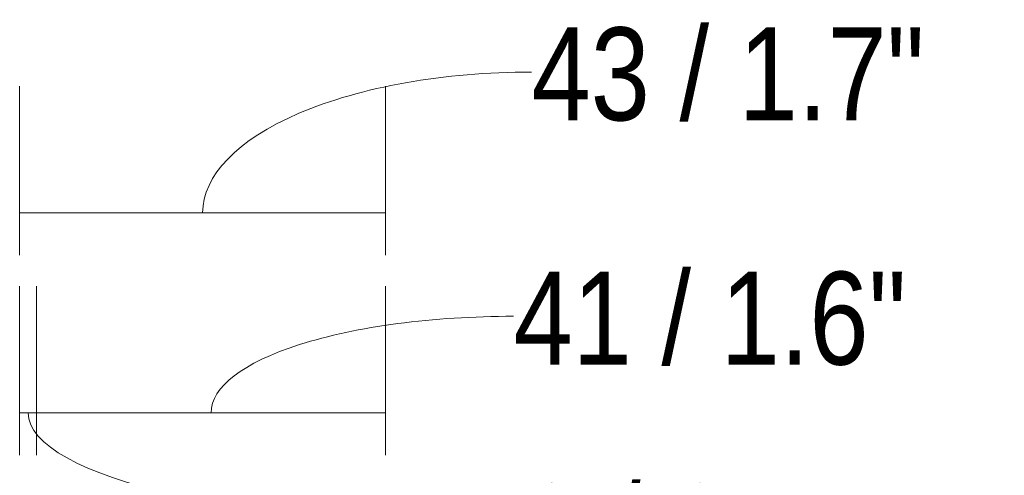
# Model space of a CAD drawing. Header units: millimetres. Extents: x -6861 to -4784, y 84 to 6892.
# Tile 187 of 200: x -5084 to -4967, y 468 to 522. Entities that reach past the tile are written whole.
import ezdxf

# ---------------------------------------------------------------- set-up
doc = ezdxf.new("R2010")
doc.units = ezdxf.units.MM
doc.linetypes.add('Dash', pattern=[6, 3, -3])
doc.layers.add('A-ANNO-DIMS', color=7, linetype='Dash', lineweight=9, true_color=0xd2d2d2)
doc.layers.add('A-ANNO-DIMS-5', color=7, linetype='Continuous', lineweight=9)
doc.styles.add('Arial Narrow', font='ARIALN.TTF', dxfattribs={"height": 11})
doc.dimstyles.new('FARO_-_2_2mm_Arial_Narrow_mm_Inch_Left_1', dxfattribs={"dimscale": 304.8, "dimtxt": 11.257741, "dimasz": 0, "dimexe": 0.049213, "dimexo": 0.0625, "dimgap": 0.008202, "dimtad": 1, "dimdec": 0, "dimzin": 0, "dimdsep": 46, "dimtxsty": 'Arial Narrow', "dimblk1": 'NONE', "dimblk2": 'NONE', "dimsah": 1, "dimcen": 0.09, "dimadec": 0, "dimazin": 0, "dimtfac": 1, "dimtdec": 4, "dimtix": 1, "dimtmove": 1, "dimatfit": 3, "dimfxl": 0.016404, "dimfxlon": 1, "dimtvp": 1, "dimtolj": 1, "dimtzin": 0, "dimarcsym": 2})
doc.dimstyles.new('FARO_-_2_2mm_Arial_Narrow_mm_Inch_Right_1', dxfattribs={"dimscale": 304.8, "dimtxt": 11.257741, "dimasz": 0, "dimexe": 0.049213, "dimexo": 0.0625, "dimgap": 0.008202, "dimtad": 1, "dimdec": 0, "dimzin": 0, "dimdsep": 46, "dimtxsty": 'Arial Narrow', "dimblk1": 'NONE', "dimblk2": 'NONE', "dimsah": 1, "dimcen": 0.09, "dimadec": 0, "dimazin": 0, "dimtfac": 1, "dimtdec": 4, "dimtix": 1, "dimtmove": 1, "dimatfit": 3, "dimfxl": 0.016404, "dimfxlon": 1, "dimtvp": 1, "dimtolj": 1, "dimtzin": 0, "dimarcsym": 2})

# ---------------------------------------------------------------- blocks, each defined once
blk = doc.blocks.new('DIMBLOCK19-Lateral_PDF')
at = {"layer": 'A-ANNO-DIMS-5', "color": 251, "true_color": 0x5b5b5b, "transparency": 16777216}
for p, q in [((-5081.66, 470.08), (-5081.66, 490.08)), ((-5040.35, 470.08), (-5040.35, 490.08)), ((-5040.35, 475.08), (-5081.66, 475.08)), ((-5081.66, 475.08), (-5081.66, 470.08)), ((-5040.35, 475.08), (-5040.35, 470.08))]:
    blk.add_line(p, q, dxfattribs=at)
blk.add_ellipse((-5025.22, 475.08), major_axis=(35.78, 0), ratio=0.31958, start_param=1.570796, end_param=3.141593, dxfattribs=at)
at = {"layer": 'A-ANNO-DIMS-5', "color": 0, "transparency": 16777216, "insert": (-5025.22, 491.79), "char_height": 11, "width": 55.9671, "attachment_point": 1, "line_spacing_factor": 0.974696, "style": 'Arial Narrow'}
blk.add_mtext('41 / 1.6"', dxfattribs=at)
blk = doc.blocks.new('_None')
blk = doc.blocks.new('DIMBLOCK20-Lateral_PDF')
at = {"layer": 'A-ANNO-DIMS-5', "color": 251, "true_color": 0x5b5b5b, "transparency": 16777216}
for p, q in [((-5083.66, 470.08), (-5083.66, 490.08)), ((-5081.66, 470.08), (-5081.66, 490.08)), ((-5081.66, 475.08), (-5083.66, 475.08)), ((-5083.66, 475.08), (-5083.66, 470.08)), ((-5081.66, 475.08), (-5081.66, 470.08))]:
    blk.add_line(p, q, dxfattribs=at)
blk.add_ellipse((-5024.18, 475.08), major_axis=(58.47, 0), ratio=0.234808, start_param=3.141593, end_param=4.712389, dxfattribs=at)
at = {"layer": 'A-ANNO-DIMS-5', "color": 0, "transparency": 16777216, "insert": (-5024.18, 466.63), "char_height": 11, "width": 47.6042, "attachment_point": 1, "line_spacing_factor": 0.974696, "style": 'Arial Narrow'}
blk.add_mtext('2 / 0.1"', dxfattribs=at)
blk = doc.blocks.new('DIMBLOCK21-Lateral_PDF')
at = {"layer": 'A-ANNO-DIMS-5', "color": 251, "true_color": 0x5b5b5b, "transparency": 16777216}
for p, q in [((-5083.66, 493.75), (-5083.66, 513.75)), ((-5040.35, 493.75), (-5040.35, 513.75)), ((-5040.35, 498.75), (-5083.66, 498.75)), ((-5083.66, 498.75), (-5083.66, 493.75)), ((-5040.35, 498.75), (-5040.35, 493.75))]:
    blk.add_line(p, q, dxfattribs=at)
blk.add_ellipse((-5023.08, 498.75), major_axis=(38.92, 0), ratio=0.428888, start_param=1.570796, end_param=3.141593, dxfattribs=at)
at = {"layer": 'A-ANNO-DIMS-5', "color": 0, "transparency": 16777216, "insert": (-5023.08, 520.72), "char_height": 11, "width": 55.9671, "attachment_point": 1, "line_spacing_factor": 0.974696, "style": 'Arial Narrow'}
blk.add_mtext('43 / 1.7"', dxfattribs=at)

msp = doc.modelspace()

# ---------------------------------------------------------------- dimensions: what is measured, and where the dimension line sits
at = {"layer": 'A-ANNO-DIMS', "color": 251, "linetype": 'Continuous', "true_color": 0x5b5b5b}
for base, p1, p2, dimstyle, override, picture, middle in [((-5083.66, 498.75), (-5040.35, 493.75), (-5083.66, 493.75), 'FARO_-_2_2mm_Arial_Narrow_mm_Inch_Right_1', {"dimpost": '<>', "dimfxl": 43.306729}, 'DIMBLOCK21-Lateral_PDF', (-4995.1, 513.39)), ((-5081.66, 475.08), (-5040.35, 470.08), (-5081.66, 470.08), 'FARO_-_2_2mm_Arial_Narrow_mm_Inch_Left_1', {"dimpost": '<>', "dimfxl": 41.306729}, 'DIMBLOCK19-Lateral_PDF', (-4997.24, 484.46)), ((-5083.66, 475.08), (-5081.66, 470.08), (-5083.66, 470.08), 'FARO_-_2_2mm_Arial_Narrow_mm_Inch_Left_1', {"dimpost": '<>', "dimfxl": 2}, 'DIMBLOCK20-Lateral_PDF', (-5000.38, 459.3))]:
    dim = msp.add_linear_dim(base=base, p1=p1, p2=p2, dimstyle=dimstyle, override=override, dxfattribs=at)
    dim.commit()
    dim.dimension.update_dxf_attribs({"geometry": picture, "text_midpoint": middle, "dimtype": 160})

doc.saveas('drawing.dxf')
